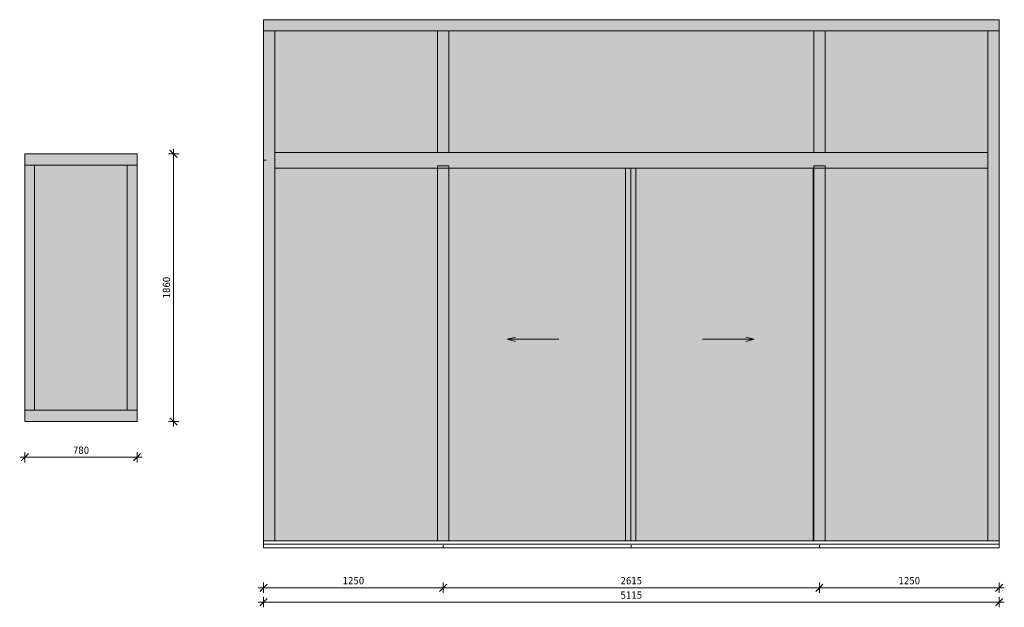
# Model space of a CAD drawing. Header units: millimetres. Extents: x -25806 to 473, y -518 to 7306.
# Tile 2 of 4: x -19095 to -12249, y -452 to 3633. Entities that reach past the tile are written whole.
import ezdxf

# ---------------------------------------------------------------- set-up
doc = ezdxf.new("R2010")
doc.units = ezdxf.units.MM
for name, color, linetype, lineweight in [('A-ANNO-DIMS', 211, 'Continuous', 9), ('A-ANNO-DIMS-20', 211, 'Continuous', 9), ('A-DETL-THIN', 151, 'Continuous', 13), ('A-GLAZ-CURT', 52, 'Continuous', 13), ('A-GLAZ-CWMG', 51, 'Continuous', 13)]:
    doc.layers.add(name, color=color, linetype=linetype, lineweight=lineweight)
doc.styles.add('Tahoma', font='tahoma.ttf', dxfattribs={"height": 50})
doc.dimstyles.new('00_3B_2_5_-_streep_diagonaal', dxfattribs={"dimscale": 304.8, "dimtxt": 52.201042, "dimasz": 0.164042, "dimexe": 0.11811, "dimexo": 0.0625, "dimgap": 0.032808, "dimtad": 1, "dimdec": 0, "dimzin": 0, "dimdsep": 46, "dimtxsty": 'Tahoma', "dimblk1": 'OBLIQUE', "dimblk2": 'OBLIQUE', "dimsah": 1, "dimcen": 0.09, "dimdle": 0.11811, "dimazin": 0, "dimtfac": 1, "dimtdec": 4, "dimtix": 1, "dimtmove": 0, "dimatfit": 3, "dimfxl": 0.11811, "dimfxlon": 1, "dimtvp": 1, "dimtolj": 1, "dimtzin": 0, "dimarcsym": 2})

# ---------------------------------------------------------------- blocks, each defined once
blk = doc.blocks.new('System Panel - NLRS_31_CWP_glas dubbel_gen_ASN-3611927-Bu_04')
at = {"layer": 'A-GLAZ-CURT'}
blk.add_hatch(color=256, dxfattribs=at).paths.add_polyline_path([(-1748.6, 918), (-1748.6, 2622), (-2392.6, 2622), (-2392.6, 918)])
blk = doc.blocks.new('Rectangular Mullion - 30_3B_rechthoek antraciet-4144203-Bu_04')
at = {"layer": 'A-GLAZ-CWMG'}
blk.add_hatch(color=256, dxfattribs=at).paths.add_polyline_path([(-2460.6, 2622), (-1680.6, 2622), (-1680.6, 2700), (-2460.6, 2700)])
for p, q in [((-2460.6, 2622), (-2460.6, 2700)), ((-1680.6, 2700), (-2460.6, 2700)), ((-1680.6, 2700), (-1680.6, 2622)), ((-2460.6, 2622), (-1680.6, 2622))]:
    blk.add_line(p, q, dxfattribs=at)
blk = doc.blocks.new('Rectangular Mullion - 30_3B_rechthoek antraciet-4144210-Bu_04')
at = {"layer": 'A-GLAZ-CWMG'}
blk.add_hatch(color=256, dxfattribs=at).paths.add_polyline_path([(-1680.6, 840), (-1680.6, 918), (-2460.6, 918), (-2460.6, 840)])
for p, q in [((-2460.6, 840), (-2460.6, 918)), ((-1680.6, 918), (-2460.6, 918)), ((-1680.6, 918), (-1680.6, 840)), ((-2460.6, 840), (-1680.6, 840))]:
    blk.add_line(p, q, dxfattribs=at)
blk = doc.blocks.new('Rectangular Mullion - 30_3B_rechthoek antraciet 2-4144209-Bu_04')
at = {"layer": 'A-GLAZ-CWMG'}
blk.add_hatch(color=256, dxfattribs=at).paths.add_polyline_path([(-1680.6, 918), (-1680.6, 2622), (-1748.6, 2622), (-1748.6, 918)])
for p, q in [((-1748.6, 2622), (-1680.6, 2622)), ((-1748.6, 2622), (-1748.6, 918)), ((-1680.6, 918), (-1680.6, 2622)), ((-1680.6, 918), (-1748.6, 918))]:
    blk.add_line(p, q, dxfattribs=at)
blk = doc.blocks.new('Rectangular Mullion - 30_3B_rechthoek antraciet 2-4144211-Bu_04')
at = {"layer": 'A-GLAZ-CWMG'}
blk.add_hatch(color=256, dxfattribs=at).paths.add_polyline_path([(-2460.6, 918), (-2392.6, 918), (-2392.6, 2622), (-2460.6, 2622)])
for p, q in [((-2460.6, 2622), (-2392.6, 2622)), ((-2460.6, 2622), (-2460.6, 918)), ((-2392.6, 918), (-2392.6, 2622)), ((-2392.6, 918), (-2460.6, 918))]:
    blk.add_line(p, q, dxfattribs=at)
blk = doc.blocks.new('System Panel - NLRS_31_CWP_glas dubbel_gen_ASN-3628669-Bu_05')
at = {"layer": 'A-GLAZ-CURT'}
blk.add_hatch(color=256, dxfattribs=at).paths.add_polyline_path([(8411.4, 11), (8411.4, 2600), (7279.4, 2600), (7279.4, 11)])
blk = doc.blocks.new('Rectangular Mullion - 30_3B_rechthoek antraciet-4144301-Bu_05')
at = {"layer": 'A-GLAZ-CWMG'}
blk.add_hatch(color=256, dxfattribs=at).paths.add_polyline_path([(4623.4, 3554.5), (4623.4, 3632.5), (3374.4, 3632.5), (3374.4, 3554.5)])
for p, q in [((3374.4, 3554.5), (3374.4, 3632.5)), ((4623.4, 3632.5), (3374.4, 3632.5)), ((4623.4, 3554.5), (3374.4, 3554.5))]:
    blk.add_line(p, q, dxfattribs=at)
blk = doc.blocks.new('Rectangular Mullion - 30_3B_rechthoek antraciet-2627440-Bu_05')
at = {"layer": 'A-GLAZ-CWMG'}
blk.add_hatch(color=256, dxfattribs=at).paths.add_polyline_path([(3452.4, 11), (3452.4, 2655), (3374.4, 2655), (3374.4, 11)])
for p, q in [((3374.4, 2655), (3374.4, 11)), ((3452.4, 2655), (3452.4, 11))]:
    blk.add_line(p, q, dxfattribs=at)
blk = doc.blocks.new('Rectangular Mullion - 30_3B_rechthoek antraciet-3175754-Bu_05')
at = {"layer": 'A-GLAZ-CWMG'}
blk.add_hatch(color=256, dxfattribs=at).paths.add_polyline_path([(8411.4, 2655), (8489.4, 2655), (8489.4, 3554.5), (8411.4, 3554.5)])
for p, q in [((8411.4, 3554.5), (8489.4, 3554.5)), ((8411.4, 2655), (8411.4, 3554.5)), ((8489.4, 2655), (8489.4, 3554.5))]:
    blk.add_line(p, q, dxfattribs=at)
blk = doc.blocks.new('System Panel - NLRS_31_CWP_glas dubbel_gen_ASN-3628670-Bu_05')
at = {"layer": 'A-GLAZ-CURT'}
blk.add_hatch(color=256, dxfattribs=at).paths.add_polyline_path([(8411.4, 2710), (8411.4, 3554.5), (7279.4, 3554.5), (7279.4, 2710)])
blk = doc.blocks.new('Rectangular Mullion - 30_3B_rechthoek antraciet-4144302-Bu_05')
at = {"layer": 'A-GLAZ-CWMG'}
blk.add_hatch(color=256, dxfattribs=at).paths.add_polyline_path([(3452.4, 2655), (3452.4, 3554.5), (3374.4, 3554.5), (3374.4, 2655)])
for p, q in [((3374.4, 3554.5), (3452.4, 3554.5)), ((3374.4, 3554.5), (3374.4, 2655)), ((3452.4, 3554.5), (3452.4, 2655))]:
    blk.add_line(p, q, dxfattribs=at)
blk = doc.blocks.new('Rectangular Mullion - 30_3B_rechthoek antraciet-2627601-Bu_05')
at = {"layer": 'A-GLAZ-CWMG'}
blk.add_hatch(color=256, dxfattribs=at).paths.add_polyline_path([(8411.4, 11), (8489.4, 11), (8489.4, 2655), (8411.4, 2655)])
for p, q in [((8411.4, 11), (8411.4, 2655)), ((8489.4, 11), (8489.4, 2655))]:
    blk.add_line(p, q, dxfattribs=at)
blk = doc.blocks.new('Rectangular Mullion - 30_3B_rechthoek antraciet verbreed-3628664-Bu_05')
at = {"layer": 'A-GLAZ-CWMG'}
blk.add_hatch(color=256, dxfattribs=at).paths.add_polyline_path([(8411.4, 2600), (8411.4, 2710), (7240.4, 2710), (7240.4, 2600)])
for p, q in [((8411.4, 2710), (7240.4, 2710)), ((8411.4, 2710), (8411.4, 2600)), ((8411.4, 2600), (7240.4, 2600))]:
    blk.add_line(p, q, dxfattribs=at)
blk = doc.blocks.new('System Panel - NLRS_31_CWP_glas dubbel_gen_ASN-3628671-Bu_05')
at = {"layer": 'A-GLAZ-CURT'}
blk.add_hatch(color=256, dxfattribs=at).paths.add_polyline_path([(4584.4, 11), (4584.4, 2600), (3452.4, 2600), (3452.4, 11)])
blk = doc.blocks.new('System Panel - NLRS_31_CWP_glas dubbel_gen_ASN-3628672-Bu_05')
at = {"layer": 'A-GLAZ-CURT'}
blk.add_hatch(color=256, dxfattribs=at).paths.add_polyline_path([(4584.4, 2710), (4584.4, 3554.5), (3452.4, 3554.5), (3452.4, 2710)])
blk = doc.blocks.new('Rectangular Mullion - 30_3B_rechthoek antraciet-2619934-Bu_05')
at = {"layer": 'A-GLAZ-CWMG'}
blk.add_hatch(color=256, dxfattribs=at).paths.add_polyline_path([(7240.4, 3554.5), (7240.4, 3632.5), (4623.4, 3632.5), (4623.4, 3554.5)])
for p, q in [((7240.4, 3632.5), (4623.4, 3632.5)), ((7240.4, 3554.5), (4623.4, 3554.5))]:
    blk.add_line(p, q, dxfattribs=at)
blk = doc.blocks.new('Rectangular Mullion - 30_3B_rechthoek antraciet verbreed-3628665-Bu_05')
at = {"layer": 'A-GLAZ-CWMG'}
blk.add_hatch(color=256, dxfattribs=at).paths.add_polyline_path([(4623.4, 2600), (4623.4, 2710), (3452.4, 2710), (3452.4, 2600)])
for p, q in [((3452.4, 2600), (3452.4, 2710)), ((4623.4, 2710), (3452.4, 2710)), ((4623.4, 2600), (3452.4, 2600))]:
    blk.add_line(p, q, dxfattribs=at)
blk = doc.blocks.new('Rectangular Mullion - 30_3B_rechthoek antraciet-2627587-Bu_05')
at = {"layer": 'A-GLAZ-CWMG'}
blk.add_hatch(color=256, dxfattribs=at).paths.add_polyline_path([(4623.4, 11), (4662.4, 11), (4662.4, 2600), (4584.4, 2600), (4584.4, 11)])
for p, q in [((4584.4, 2600), (4662.4, 2600)), ((4584.4, 2600), (4584.4, 11)), ((4662.4, 2600), (4662.4, 11))]:
    blk.add_line(p, q, dxfattribs=at)
blk = doc.blocks.new('System Panel - NLRS_31_CWP_glas dubbel_gen_ASN-3175759-Bu_05')
at = {"layer": 'A-GLAZ-CURT'}
blk.add_hatch(color=256, dxfattribs=at).paths.add_polyline_path([(7201.4, 2710), (7201.4, 3554.5), (4662.4, 3554.5), (4662.4, 2710)])
blk = doc.blocks.new('Rectangular Mullion - 30_3B_rechthoek antraciet-3628666-Bu_05')
at = {"layer": 'A-GLAZ-CWMG'}
blk.add_hatch(color=256, dxfattribs=at).paths.add_polyline_path([(8489.4, 3554.5), (8489.4, 3632.5), (7240.4, 3632.5), (7240.4, 3554.5)])
for p, q in [((8489.4, 3632.5), (7240.4, 3632.5)), ((8489.4, 3632.5), (8489.4, 3554.5)), ((8489.4, 3554.5), (7240.4, 3554.5))]:
    blk.add_line(p, q, dxfattribs=at)
blk = doc.blocks.new('Rectangular Mullion - 30_3B_rechthoek antraciet verbreed-2620720-Bu_05')
at = {"layer": 'A-GLAZ-CWMG'}
blk.add_hatch(color=256, dxfattribs=at).paths.add_polyline_path([(7240.4, 2600), (7240.4, 2710), (4623.4, 2710), (4623.4, 2600)])
for p, q in [((7240.4, 2710), (4623.4, 2710)), ((7240.4, 2600), (4623.4, 2600))]:
    blk.add_line(p, q, dxfattribs=at)
blk = doc.blocks.new('Rectangular Mullion - 30_3B_rechthoek antraciet-3175753-Bu_05')
at = {"layer": 'A-GLAZ-CWMG'}
blk.add_hatch(color=256, dxfattribs=at).paths.add_polyline_path([(7279.4, 2710), (7279.4, 3554.5), (7201.4, 3554.5), (7201.4, 2710)])
for p, q in [((7201.4, 3554.5), (7279.4, 3554.5)), ((7201.4, 3554.5), (7201.4, 2710)), ((7279.4, 3554.5), (7279.4, 2710)), ((7279.4, 2710), (7201.4, 2710))]:
    blk.add_line(p, q, dxfattribs=at)
blk = doc.blocks.new('Rectangular Mullion - 30_3B_rechthoek onderdorpel schuifdeur-3628667-Bu_05')
at = {"layer": 'A-GLAZ-CWMG', "lineweight": 9}
h = blk.add_hatch(dxfattribs=at)
h.set_pattern_fill('FP_1', color=256, style=0, pattern_type=2)
h.set_pattern_definition([(0, (3998.87, -14), (0, 120), [])])
h.paths.add_polyline_path([(4623.4, -39), (4623.4, 11), (3374.4, 11), (3374.4, -39)])
at = {"layer": 'A-GLAZ-CWMG'}
for p, q in [((3374.4, -39), (3374.4, 11)), ((3374.4, 11), (4623.4, 11)), ((3374.4, -39), (4623.4, -39))]:
    blk.add_line(p, q, dxfattribs=at)
blk = doc.blocks.new('Rectangular Mullion - 30_3B_rechthoek antraciet-3214926-Bu_05')
at = {"layer": 'A-GLAZ-CWMG'}
blk.add_hatch(color=256, dxfattribs=at).paths.add_polyline_path([(7240.4, 11), (7279.4, 11), (7279.4, 2617.5), (7201.4, 2617.5), (7201.4, 11)])
for p, q in [((7201.4, 2617.5), (7279.4, 2617.5)), ((7201.4, 2617.5), (7201.4, 11)), ((7279.4, 2617.5), (7279.4, 11))]:
    blk.add_line(p, q, dxfattribs=at)
blk = doc.blocks.new('Rectangular Mullion - 30_3B_rechthoek antraciet-3175761-Bu_05')
at = {"layer": 'A-GLAZ-CWMG'}
blk.add_hatch(color=256, dxfattribs=at).paths.add_polyline_path([(4584.4, 11), (4662.4, 11), (4662.4, 2617.5), (4584.4, 2617.5)])
for p, q in [((4584.4, 2617.5), (4662.4, 2617.5)), ((4584.4, 11), (4584.4, 2617.5)), ((4662.4, 11), (4662.4, 2617.5))]:
    blk.add_line(p, q, dxfattribs=at)
blk = doc.blocks.new('System Panel - NLRS_31_CWP_glas dubbel_gen_ASN-2622339-Bu_05')
at = {"layer": 'A-GLAZ-CURT'}
blk.add_hatch(color=256, dxfattribs=at).paths.add_polyline_path([(5892.7, 11), (5892.7, 2600), (4662.4, 2600), (4662.4, 11)])
blk = doc.blocks.new('Rectangular Mullion - 30_3B_rechthoek antraciet schuifdeur-2621884-Bu_05')
at = {"layer": 'A-GLAZ-CWMG'}
blk.add_hatch(color=256, dxfattribs=at).paths.add_polyline_path([(7197.2, 11), (7201.4, 11), (7201.4, 2600), (7197.2, 2600)])
blk.add_line((7197.2, 2600), (7197.2, 11), dxfattribs=at)
blk = doc.blocks.new('System Panel - NLRS_31_CWP_glas dubbel_gen_ASN-2621908-Bu_05')
at = {"layer": 'A-GLAZ-CURT'}
blk.add_hatch(color=256, dxfattribs=at).paths.add_polyline_path([(7197.2, 11), (7197.2, 2600), (5962.7, 2600), (5962.7, 11)])
blk = doc.blocks.new('Rectangular Mullion - 30_3B_rechthoek antraciet schuifdeur-2622293-Bu_05')
at = {"layer": 'A-GLAZ-CWMG'}
blk.add_hatch(color=256, dxfattribs=at).paths.add_polyline_path([(5962.7, 11), (5962.7, 2600), (5927.7, 2600), (5927.7, 11)])
for p, q in [((5927.7, 2600), (5927.7, 11)), ((5962.7, 11), (5962.7, 2600))]:
    blk.add_line(p, q, dxfattribs=at)
blk = doc.blocks.new('Rectangular Mullion - 30_3B_rechthoek antraciet schuifdeur-2622307-Bu_05')
at = {"layer": 'A-GLAZ-CWMG'}
blk.add_hatch(color=256, dxfattribs=at).paths.add_polyline_path([(5892.7, 11), (5927.7, 11), (5927.7, 2600), (5892.7, 2600)])
for p, q in [((5892.7, 2600), (5892.7, 11)), ((5927.7, 11), (5927.7, 2600))]:
    blk.add_line(p, q, dxfattribs=at)
blk = doc.blocks.new('Rectangular Mullion - 30_3B_rechthoek onderdorpel schuifdeur-3628668-Bu_05')
at = {"layer": 'A-GLAZ-CWMG', "lineweight": 9}
h = blk.add_hatch(dxfattribs=at)
h.set_pattern_fill('FP_2', color=256, style=0, pattern_type=2)
h.set_pattern_definition([(0, (7864.87, -14), (0, 120), [])])
h.paths.add_polyline_path([(8489.4, -39), (8489.4, 11), (7240.4, 11), (7240.4, -39)])
at = {"layer": 'A-GLAZ-CWMG'}
for p, q in [((7240.4, 11), (8489.4, 11)), ((8489.4, 11), (8489.4, -39)), ((7240.4, -39), (8489.4, -39))]:
    blk.add_line(p, q, dxfattribs=at)
blk = doc.blocks.new('Rectangular Mullion - 30_3B_rechthoek onderdorpel schuifdeur-2627599-Bu_05')
at = {"layer": 'A-GLAZ-CWMG', "lineweight": 9}
h = blk.add_hatch(dxfattribs=at)
h.set_pattern_fill('FP_3', color=256, style=0, pattern_type=2)
h.set_pattern_definition([(0, (5931.85, -14), (0, 120), [])])
h.paths.add_polyline_path([(4623.4, -39), (7240.4, -39), (7240.4, 11), (4623.4, 11)])
at = {"layer": 'A-GLAZ-CWMG'}
for p, q in [((4623.4, 11), (7240.4, 11)), ((4623.4, -39), (7240.4, -39))]:
    blk.add_line(p, q, dxfattribs=at)
blk = doc.blocks.new('DIMBLOCK17-Bu_04')
at = {"layer": 'A-ANNO-DIMS-20'}
for p, q in [((-19059.2, 591.1), (-19059.2, 627.1)), ((-18279.2, 591.1), (-18279.2, 627.1)), ((-19095.2, 591.1), (-18243.2, 591.1)), ((-19059.2, 591.1), (-19084.2, 566.1)), ((-19059.2, 591.1), (-19034.2, 616.1)), ((-19059.2, 591.1), (-19059.2, 555.1)), ((-18279.2, 591.1), (-18304.2, 566.1)), ((-18279.2, 591.1), (-18254.2, 616.1)), ((-18279.2, 591.1), (-18279.2, 555.1))]:
    blk.add_line(p, q, dxfattribs=at)
at = {"layer": 'A-ANNO-DIMS-20', "color": 0, "insert": (-18725.1, 665.2), "char_height": 50, "width": 134.231, "attachment_point": 1, "line_spacing_factor": 0.994306, "style": 'Tahoma'}
blk.add_mtext('780', dxfattribs=at)
blk = doc.blocks.new('_Oblique')
at = {"color": 0, "linetype": 'ByBlock', "lineweight": -2}
blk.add_line((-0.5, -0.5), (0.5, 0.5), dxfattribs=at)
blk = doc.blocks.new('DIMBLOCK18-Bu_04')
at = {"layer": 'A-ANNO-DIMS-20'}
for p, q in [((-18025.6, 2700), (-18061.6, 2700)), ((-18025.6, 2700), (-18050.6, 2725)), ((-18025.6, 2736), (-18025.6, 804)), ((-18025.6, 2700), (-18000.6, 2675)), ((-18025.6, 2700), (-17989.6, 2700)), ((-18025.6, 840), (-18061.6, 840)), ((-18025.6, 840), (-18050.6, 865)), ((-18025.6, 840), (-18000.6, 815)), ((-18025.6, 840), (-17989.6, 840))]:
    blk.add_line(p, q, dxfattribs=at)
at = {"layer": 'A-ANNO-DIMS-20', "color": 0, "insert": (-18099.7, 1695.4), "char_height": 50, "width": 178.975, "attachment_point": 1, "rotation": 90, "line_spacing_factor": 0.994306, "style": 'Tahoma'}
blk.add_mtext('1860', dxfattribs=at)
blk = doc.blocks.new('DIMBLOCK19-Bu_05')
at = {"layer": 'A-ANNO-DIMS-20'}
for p, q in [((-17436.4, -315.9), (-16150.4, -315.9)), ((-17400.4, -315.9), (-17425.4, -340.9)), ((-17400.4, -315.9), (-17400.4, -279.9)), ((-17400.4, -315.9), (-17375.4, -290.9)), ((-17400.4, -315.9), (-17400.4, -351.9)), ((-16150.4, -315.9), (-16175.4, -340.9)), ((-16150.4, -315.9), (-16150.4, -279.9)), ((-16150.4, -315.9), (-16125.4, -290.9)), ((-16150.4, -315.9), (-16150.4, -351.9))]:
    blk.add_line(p, q, dxfattribs=at)
at = {"layer": 'A-ANNO-DIMS-20', "color": 0, "insert": (-16849.9, -241.8), "char_height": 50, "width": 178.975, "attachment_point": 1, "line_spacing_factor": 0.994306, "style": 'Tahoma'}
blk.add_mtext('1250', dxfattribs=at)
blk = doc.blocks.new('DIMBLOCK20-Bu_05')
at = {"layer": 'A-ANNO-DIMS-20'}
for p, q in [((-16150.4, -315.9), (-16175.4, -340.9)), ((-16150.4, -315.9), (-16150.4, -279.9)), ((-16150.4, -315.9), (-16125.4, -290.9)), ((-16150.4, -315.9), (-13535.4, -315.9)), ((-16150.4, -315.9), (-16150.4, -351.9)), ((-13535.4, -315.9), (-13560.4, -340.9)), ((-13535.4, -315.9), (-13535.4, -279.9)), ((-13535.4, -315.9), (-13510.4, -290.9)), ((-13535.4, -315.9), (-13535.4, -351.9))]:
    blk.add_line(p, q, dxfattribs=at)
at = {"layer": 'A-ANNO-DIMS-20', "color": 0, "insert": (-14917.5, -241.8), "char_height": 50, "width": 178.975, "attachment_point": 1, "line_spacing_factor": 0.994306, "style": 'Tahoma'}
blk.add_mtext('2615', dxfattribs=at)
blk = doc.blocks.new('DIMBLOCK21-Bu_05')
at = {"layer": 'A-ANNO-DIMS-20'}
for p, q in [((-13535.4, -315.9), (-13560.4, -340.9)), ((-13535.4, -315.9), (-13535.4, -279.9)), ((-13535.4, -315.9), (-13510.4, -290.9)), ((-13535.4, -315.9), (-12249.4, -315.9)), ((-13535.4, -315.9), (-13535.4, -351.9)), ((-12285.4, -315.9), (-12310.4, -340.9)), ((-12285.4, -315.9), (-12285.4, -279.9)), ((-12285.4, -315.9), (-12260.4, -290.9)), ((-12285.4, -315.9), (-12285.4, -351.9))]:
    blk.add_line(p, q, dxfattribs=at)
at = {"layer": 'A-ANNO-DIMS-20', "color": 0, "insert": (-12984.9, -241.8), "char_height": 50, "width": 178.975, "attachment_point": 1, "line_spacing_factor": 0.994306, "style": 'Tahoma'}
blk.add_mtext('1250', dxfattribs=at)
blk = doc.blocks.new('DIMBLOCK25-Bu_05')
at = {"layer": 'A-ANNO-DIMS-20'}
for p, q in [((-17400.4, -415.9), (-17400.4, -379.9)), ((-17400.4, -415.9), (-17375.4, -390.9)), ((-12285.4, -415.9), (-12285.4, -379.9)), ((-12285.4, -415.9), (-12260.4, -390.9)), ((-17436.4, -415.9), (-12249.4, -415.9)), ((-17400.4, -415.9), (-17425.4, -440.9)), ((-17400.4, -415.9), (-17400.4, -451.9)), ((-12285.4, -415.9), (-12310.4, -440.9)), ((-12285.4, -415.9), (-12285.4, -451.9))]:
    blk.add_line(p, q, dxfattribs=at)
at = {"layer": 'A-ANNO-DIMS-20', "color": 0, "insert": (-14917.4, -341.8), "char_height": 50, "width": 178.975, "attachment_point": 1, "line_spacing_factor": 0.994306, "style": 'Tahoma'}
blk.add_mtext('5115', dxfattribs=at)

msp = doc.modelspace()

# ---------------------------------------------------------------- linework, layer by layer
at = {"layer": 'A-DETL-THIN'}
for p, q in [((-17400.4, 2655), (-17380.4, 2655)), ((-15706.6, 1411), (-15648.6, 1426.5)), ((-15346.6, 1411), (-15706.6, 1411)), ((-15706.6, 1411), (-15648.6, 1395.5)), ((-14347.6, 1411), (-13987.6, 1411)), ((-13987.6, 1411), (-14045.5, 1426.5)), ((-13987.6, 1411), (-14045.5, 1395.5)), ((-16150.4, -39), (-16150.4, -19)), ((-14842.9, -39), (-14842.9, -19)), ((-13535.4, -39), (-13535.4, -19))]:
    msp.add_line(p, q, dxfattribs=at)

# ---------------------------------------------------------------- block references
at = {"layer": 'A-GLAZ-CURT'}
for name, p in [('System Panel - NLRS_31_CWP_glas dubbel_gen_ASN-3628672-Bu_05', (-20774.7, 0)), ('System Panel - NLRS_31_CWP_glas dubbel_gen_ASN-3175759-Bu_05', (-20774.7, 0)), ('System Panel - NLRS_31_CWP_glas dubbel_gen_ASN-3628670-Bu_05', (-20774.7, 0)), ('System Panel - NLRS_31_CWP_glas dubbel_gen_ASN-3611927-Bu_04', (-16598.6, 0)), ('System Panel - NLRS_31_CWP_glas dubbel_gen_ASN-3628671-Bu_05', (-20774.7, 0)), ('System Panel - NLRS_31_CWP_glas dubbel_gen_ASN-2622339-Bu_05', (-20774.7, 0)), ('System Panel - NLRS_31_CWP_glas dubbel_gen_ASN-2621908-Bu_05', (-20774.7, 0)), ('System Panel - NLRS_31_CWP_glas dubbel_gen_ASN-3628669-Bu_05', (-20774.7, 0))]:
    msp.add_blockref(name, p, dxfattribs=at)
at = {"layer": 'A-GLAZ-CWMG'}
for name, p in [('Rectangular Mullion - 30_3B_rechthoek antraciet-4144301-Bu_05', (-20774.7, 0)), ('Rectangular Mullion - 30_3B_rechthoek antraciet-2619934-Bu_05', (-20774.7, 0)), ('Rectangular Mullion - 30_3B_rechthoek antraciet-3628666-Bu_05', (-20774.7, 0)), ('Rectangular Mullion - 30_3B_rechthoek antraciet-4144302-Bu_05', (-20774.7, 0)), ('Rectangular Mullion - 30_3B_rechthoek antraciet-3175753-Bu_05', (-23391.7, 0)), ('Rectangular Mullion - 30_3B_rechthoek antraciet-3175753-Bu_05', (-20774.7, 0)), ('Rectangular Mullion - 30_3B_rechthoek antraciet-3175754-Bu_05', (-20774.7, 0)), ('Rectangular Mullion - 30_3B_rechthoek antraciet-4144203-Bu_04', (-16598.6, 0)), ('Rectangular Mullion - 30_3B_rechthoek antraciet verbreed-3628665-Bu_05', (-20774.7, 0)), ('Rectangular Mullion - 30_3B_rechthoek antraciet verbreed-2620720-Bu_05', (-20774.7, 0)), ('Rectangular Mullion - 30_3B_rechthoek antraciet verbreed-3628664-Bu_05', (-20774.7, 0)), ('Rectangular Mullion - 30_3B_rechthoek antraciet 2-4144211-Bu_04', (-16598.6, 0)), ('Rectangular Mullion - 30_3B_rechthoek antraciet 2-4144209-Bu_04', (-16598.6, 0)), ('Rectangular Mullion - 30_3B_rechthoek antraciet-2627440-Bu_05', (-20774.7, 0)), ('Rectangular Mullion - 30_3B_rechthoek antraciet-3175761-Bu_05', (-20774.7, 0)), ('Rectangular Mullion - 30_3B_rechthoek antraciet-3214926-Bu_05', (-20774.7, 0)), ('Rectangular Mullion - 30_3B_rechthoek antraciet-2627601-Bu_05', (-20774.7, 0)), ('Rectangular Mullion - 30_3B_rechthoek antraciet-2627587-Bu_05', (-20774.7, 0)), ('Rectangular Mullion - 30_3B_rechthoek antraciet schuifdeur-2622307-Bu_05', (-20774.7, 0)), ('Rectangular Mullion - 30_3B_rechthoek antraciet schuifdeur-2622293-Bu_05', (-20774.7, 0)), ('Rectangular Mullion - 30_3B_rechthoek antraciet schuifdeur-2621884-Bu_05', (-20774.7, 0)), ('Rectangular Mullion - 30_3B_rechthoek antraciet-2627587-Bu_05', (-18157.7, 0)), ('Rectangular Mullion - 30_3B_rechthoek antraciet-4144210-Bu_04', (-16598.6, 0)), ('Rectangular Mullion - 30_3B_rechthoek onderdorpel schuifdeur-3628667-Bu_05', (-20774.7, 0)), ('Rectangular Mullion - 30_3B_rechthoek onderdorpel schuifdeur-2627599-Bu_05', (-20774.7, 0)), ('Rectangular Mullion - 30_3B_rechthoek onderdorpel schuifdeur-3628668-Bu_05', (-20774.7, 0))]:
    msp.add_blockref(name, p, dxfattribs=at)

# ---------------------------------------------------------------- dimensions: what is measured, and where the dimension line sits
at = {"layer": 'A-ANNO-DIMS'}
dim = msp.add_linear_dim(base=(-18025.6, 840), p1=(-18061.6, 2700), p2=(-18061.6, 840), angle=90, dimstyle='00_3B_2_5_-_streep_diagonaal', override={"dimpost": '<>', "dimfxl": 1860}, dxfattribs=at)
dim.commit()
dim.dimension.update_dxf_attribs({"geometry": 'DIMBLOCK18-Bu_04', "text_midpoint": (-18061.8, 1770)})
for base, p1, p2, override, picture, middle in [((-18279.2, 591.1), (-19059.2, 627.1), (-18279.2, 627.1), {"dimpost": '<>', "dimfxl": 780}, 'DIMBLOCK17-Bu_04', (-18669.2, 627.3)), ((-16150.4, -315.9), (-17400.4, -279.9), (-16150.4, -279.9), {"dimpost": '<>', "dimfxl": 1249.966667}, 'DIMBLOCK19-Bu_05', (-16775.4, -279.8)), ((-13535.4, -315.9), (-16150.4, -279.9), (-13535.4, -279.9), {"dimpost": '<>', "dimfxl": 2615}, 'DIMBLOCK20-Bu_05', (-14842.9, -279.8)), ((-12285.4, -315.9), (-13535.4, -279.9), (-12285.4, -279.9), {"dimpost": '<>', "dimfxl": 1250.033333}, 'DIMBLOCK21-Bu_05', (-12910.4, -279.8)), ((-12285.4, -415.9), (-17400.4, -379.9), (-12285.4, -379.9), {"dimpost": '<>', "dimfxl": 5115}, 'DIMBLOCK25-Bu_05', (-14842.9, -380.3))]:
    dim = msp.add_linear_dim(base=base, p1=p1, p2=p2, dimstyle='00_3B_2_5_-_streep_diagonaal', override=override, dxfattribs=at)
    dim.commit()
    dim.dimension.update_dxf_attribs({"geometry": picture, "text_midpoint": middle})

doc.saveas('drawing.dxf')
